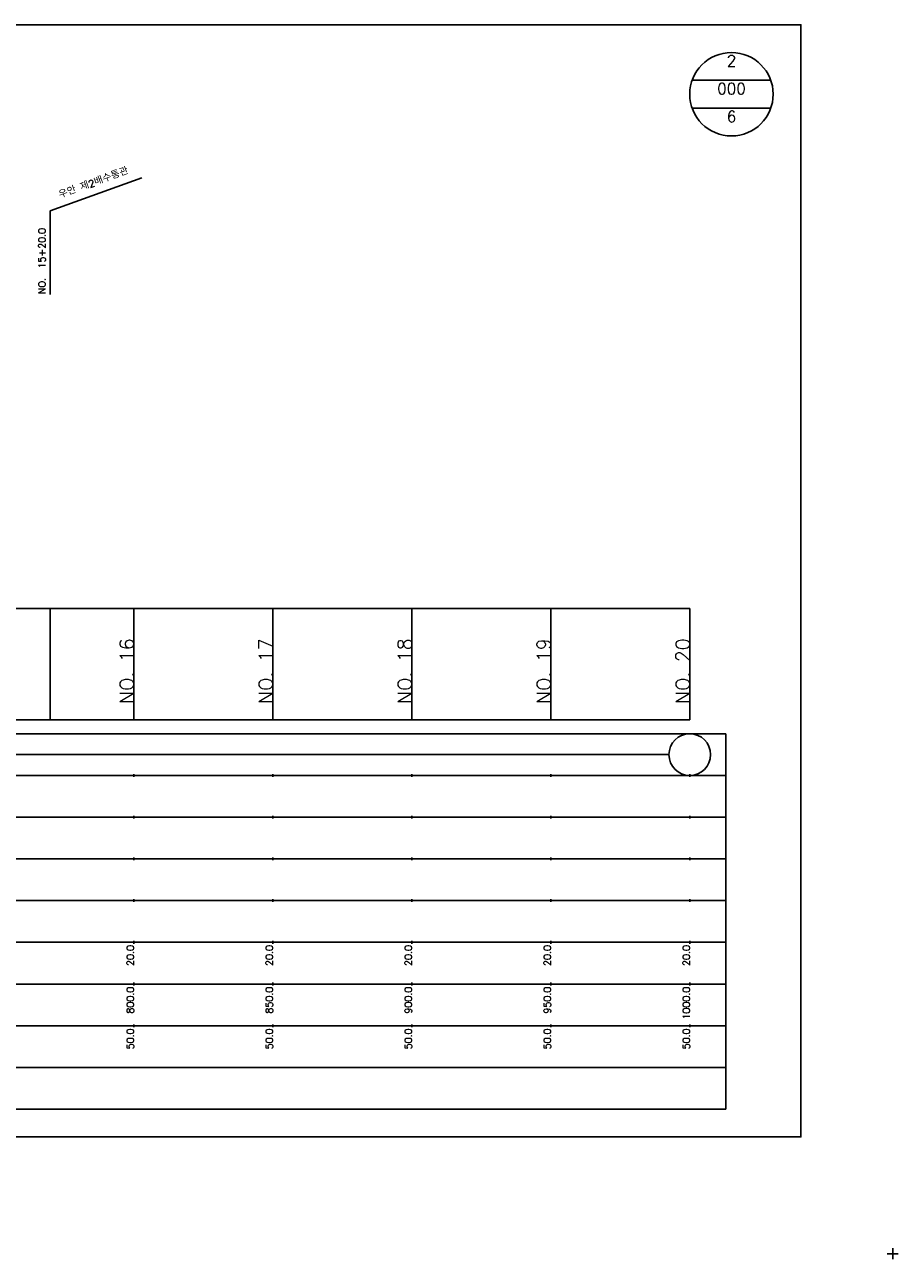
# Model space of a CAD drawing. Extents: x -504 to 685, y -2 to 1934.
# Tile 5 of 9: x 371 to 685, y 481 to 925. Entities that reach past the tile are written whole.
import ezdxf
from ezdxf.enums import TextEntityAlignment as Align

# ---------------------------------------------------------------- set-up
doc = ezdxf.new("R2010")
doc.units = 0
doc.header["$LTSCALE"] = 5
for name, color, linetype in [('BOX', 5, 'CONTINUOUS'), ('DT1', 3, 'CONTINUOUS'), ('DT2', 6, 'CONTINUOUS'), ('LT1', 4, 'CONTINUOUS'), ('ST1', 7, 'CONTINUOUS')]:
    doc.layers.add(name, color=color, linetype=linetype)
doc.styles.add('GHS', font='ROMANS.shx', dxfattribs={"bigfont": 'GHS.shx'})

msp = doc.modelspace()

# ---------------------------------------------------------------- linework, layer by layer
at = {"layer": 'BOX'}
msp.add_lwpolyline([(50, 525), (650, 525), (650, 925), (50, 925), (50, 525)], dxfattribs=at)
at = {"layer": 'DT1'}
for p, q in [((410, 704.83), (410, 705.83)), ((460, 704.83), (460, 705.83)), ((510, 704.83), (510, 705.83)), ((560, 704.83), (560, 705.83)), ((610, 704.83), (610, 705.83))]:
    msp.add_line(p, q, dxfattribs=at)
at = {"layer": 'LT1', "linetype": 'CONTINUOUS'}
for p, q in [((380, 858), (412.89, 869.97)), ((380, 828), (380, 858))]:
    msp.add_line(p, q, dxfattribs=at)
at = {"layer": 'LT1'}
for p, q in [((380, 675), (380, 715)), ((410, 675), (410, 715)), ((460, 675), (460, 715)), ((510, 675), (510, 715)), ((560, 675), (560, 715)), ((610, 675), (610, 715)), ((110, 675), (610, 675)), ((410, 654.5), (410, 655.5)), ((460, 654.5), (460, 655.5)), ((510, 654.5), (510, 655.5)), ((560, 654.5), (560, 655.5)), ((610, 654.5), (610, 655.5)), ((410, 639.5), (410, 640.5)), ((460, 639.5), (460, 640.5)), ((510, 639.5), (510, 640.5)), ((560, 639.5), (560, 640.5)), ((610, 639.5), (610, 640.5)), ((410, 624.5), (410, 625.5)), ((460, 624.5), (460, 625.5)), ((510, 624.5), (510, 625.5)), ((560, 624.5), (560, 625.5)), ((610, 624.5), (610, 625.5)), ((410, 609.5), (410, 610.5)), ((460, 609.5), (460, 610.5)), ((510, 609.5), (510, 610.5)), ((560, 609.5), (560, 610.5)), ((610, 609.5), (610, 610.5)), ((410, 594.5), (410, 595.5)), ((460, 594.5), (460, 595.5)), ((510, 594.5), (510, 595.5)), ((560, 594.5), (560, 595.5)), ((610, 594.5), (610, 595.5)), ((410, 579.5), (410, 580.5)), ((460, 579.5), (460, 580.5)), ((510, 579.5), (510, 580.5)), ((560, 579.5), (560, 580.5)), ((610, 579.5), (610, 580.5)), ((410, 564.5), (410, 565.5)), ((460, 564.5), (460, 565.5)), ((510, 564.5), (510, 565.5)), ((560, 564.5), (560, 565.5)), ((610, 564.5), (610, 565.5))]:
    msp.add_line(p, q, dxfattribs=at)
msp.add_lwpolyline([(110, 715), (160, 715), (210, 715), (260, 715), (310, 715), (360, 715), (410, 715), (460, 715), (510, 715), (560, 715), (610, 715)], dxfattribs=at)
at = {"layer": 'ST1', "linetype": 'CONTINUOUS'}
for p, q in [((639.14, 905), (610.86, 905)), ((639.14, 895), (610.86, 895)), ((117.5, 662.5), (602.5, 662.5))]:
    msp.add_line(p, q, dxfattribs=at)
at = {"layer": 'ST1'}
for p, q in [((80, 670), (623, 670)), ((623, 535), (623, 670)), ((87.5, 655), (623, 655)), ((80, 640), (623, 640)), ((87.5, 625), (623, 625)), ((80, 610), (623, 610)), ((80, 595), (623, 595)), ((80, 580), (623, 580)), ((80, 565), (623, 565)), ((80, 550), (623, 550)), ((80, 535), (623, 535)), ((683, 481), (683, 485)), ((681, 483), (685, 483))]:
    msp.add_line(p, q, dxfattribs=at)
at = {"layer": 'ST1', "linetype": 'CONTINUOUS'}
for centre, radius in [((625, 900), 15), ((610, 662.5), 7.5)]:
    msp.add_circle(centre, radius, dxfattribs=at)

# ---------------------------------------------------------------- texts
at = {"layer": 'DT1', "linetype": 'CONTINUOUS', "style": 'GHS'}
msp.add_text('우안 제2배수통관', height=2.5, rotation=20, dxfattribs=at).set_placement((396, 866.99), align=Align.CENTER)
msp.add_text('NO.  15+20.0', height=2.5, rotation=90, dxfattribs=at).set_placement((378.25, 828.12))
at = {"layer": 'DT1', "style": 'GHS'}
for s, height, p in [('NO. 16', 5, (410, 704.33)), ('NO. 17', 5, (460, 704.33)), ('NO. 18', 5, (510, 704.33)), ('NO. 19', 5, (560, 704.33)), ('NO. 20', 5, (610, 704.33)), (' 20.0', 2.5, (410, 594)), (' 20.0', 2.5, (460, 594)), (' 20.0', 2.5, (510, 594)), (' 20.0', 2.5, (560, 594)), (' 20.0', 2.5, (610, 594)), ('   800.0', 2.5, (410, 579)), ('   850.0', 2.5, (460, 579)), ('   900.0', 2.5, (510, 579)), ('   950.0', 2.5, (560, 579)), ('  1000.0', 2.5, (610, 579)), ('  50.0', 2.5, (410, 564)), ('  50.0', 2.5, (460, 564)), ('  50.0', 2.5, (510, 564)), ('  50.0', 2.5, (560, 564)), ('  50.0', 2.5, (610, 564))]:
    msp.add_text(s, height=height, rotation=90, dxfattribs=at).set_placement(p, align=Align.RIGHT)
at = {"layer": 'DT2', "linetype": 'CONTINUOUS', "style": 'GHS'}
for s, p in [('2', (625, 910)), ('000', (625, 900)), ('6', (625, 890))]:
    msp.add_text(s, height=4, dxfattribs=at).set_placement(p, align=Align.CENTER)

doc.saveas('drawing.dxf')
